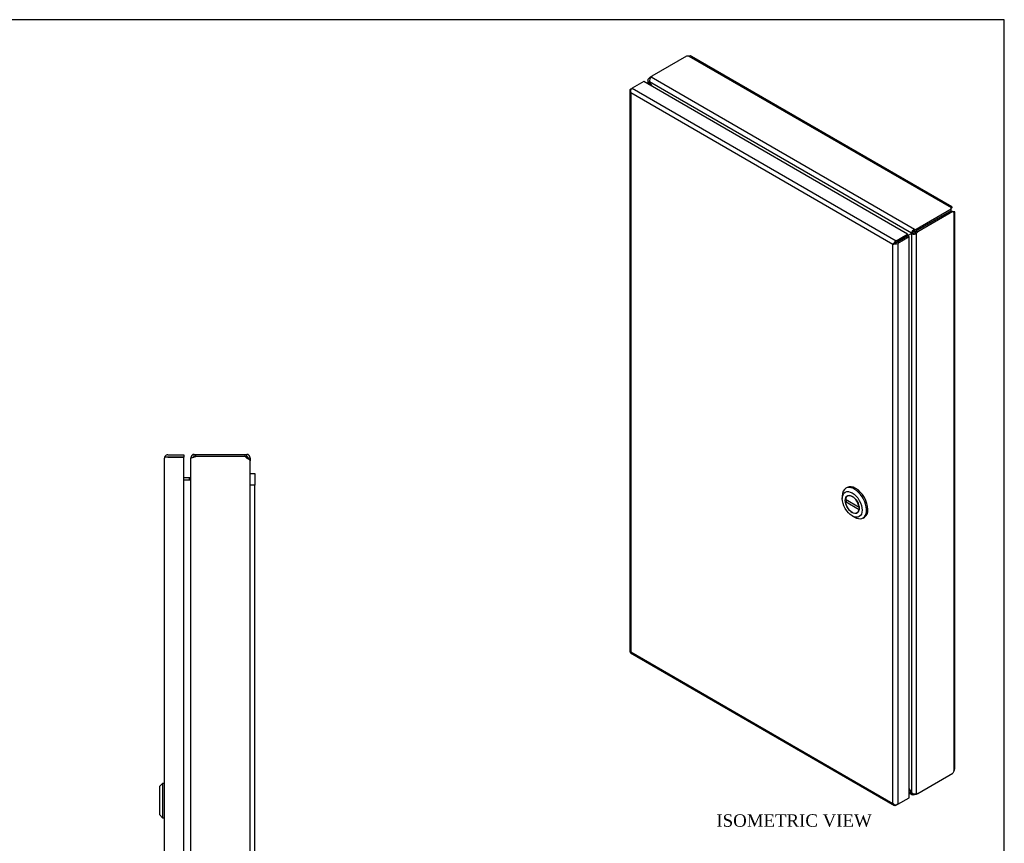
# Model space of a CAD drawing. Header units: inches. Extents: x 0.2 to 77.9, y -0.5 to 51.8.
# Tile 3 of 3: x 46.3 to 77.9, y 25.4 to 51.8. Entities that reach past the tile are written whole.
import ezdxf
from ezdxf.enums import TextEntityAlignment as Align

# ---------------------------------------------------------------- set-up
doc = ezdxf.new("R2010")
doc.units = ezdxf.units.IN
doc.header["$MEASUREMENT"] = 0
for name, color, linetype in [('COM56539-2', 7, 'Continuous'), ('COM56540-4', 7, 'Continuous'), ('COM71234-3', 7, 'Continuous'), ('Default', 7, 'Continuous'), ('GSK11134', 7, 'Continuous'), ('LOK10007', 7, 'Continuous'), ('LOK10007INSERT', 7, 'Continuous')]:
    doc.layers.add(name, color=color, linetype=linetype)
doc.styles.add('SEACAD_Times_New_Roman', font='times.ttf')

# ---------------------------------------------------------------- blocks, each defined once
blk = doc.blocks.new('SE')
at = {"layer": 'COM56539-2', "color": 7, "linetype": 'Continuous'}
for p, q in [((67.7, 50.587), (66.581, 49.941)), ((67.775, 50.588), (67.7, 50.587)), ((67.775, 50.588), (76.185, 45.733)), ((76.209, 45.756), (67.86, 50.576)), ((66.581, 49.941), (66.558, 49.91)), ((75.01, 45.03), (66.558, 49.91)), ((66.507, 49.763), (66.517, 49.728)), ((74.908, 44.912), (66.507, 49.763)), ((66.517, 49.728), (66.58, 49.619)), ((75.063, 45.043), (76.183, 45.69)), ((75.063, 44.984), (76.183, 45.631)), ((76.183, 45.69), (76.185, 45.733)), ((76.183, 45.631), (76.183, 45.69)), ((76.183, 45.631), (76.185, 45.674)), ((76.185, 45.674), (76.185, 45.733)), ((76.187, 45.716), (76.201, 45.724)), ((76.201, 45.724), (76.187, 45.715)), ((74.898, 44.889), (74.784, 44.823)), ((74.949, 44.918), (74.898, 44.889)), ((74.898, 44.889), (74.908, 44.912)), ((74.959, 44.942), (74.908, 44.912)), ((74.959, 44.942), (74.949, 44.918)), ((75.01, 45.03), (75.063, 45.043)), ((75.01, 44.971), (75.01, 45.03)), ((75.01, 44.971), (75.063, 44.984)), ((75.063, 44.984), (75.063, 45.043)), ((74.898, 27.005), (74.835, 27.114)), ((74.835, 27.012), (74.908, 26.971)), ((74.835, 26.976), (74.943, 26.914)), ((74.908, 26.971), (74.898, 27.005)), ((74.923, 26.979), (74.908, 26.971)), ((75.01, 26.946), (75.01, 26.912)), ((75.063, 26.925), (75.01, 26.912)), ((75.114, 26.955), (75.063, 26.925)), ((75.063, 26.948), (75.063, 26.925))]:
    blk.add_line(p, q, dxfattribs=at)
for centre, radius, start, end in [((67.802, 50.476), 0.115, 60, 103.25), ((66.681, 49.785), 0.176, 134.5943, 187.1924), ((75.078, 44.868), 0.176, 112.8076, 165.4057), ((75.023, 44.889), 0.0828, 99.2174, 140.7826)]:
    blk.add_arc(centre, radius, start, end, dxfattribs=at)
for points, knots in [([(76.185, 45.733), (76.19, 45.741), (76.195, 45.748), (76.203, 45.756), (76.207, 45.757), (76.211, 45.754), (76.211, 45.751), (76.209, 45.74), (76.206, 45.732), (76.201, 45.724)], [0, 0, 0, 0, 0.25, 0.25, 0.5, 0.5, 0.75, 0.75, 1, 1, 1, 1]), ([(76.185, 45.689), (76.185, 45.693), (76.185, 45.7), (76.187, 45.708), (76.188, 45.714), (76.188, 45.717), (76.187, 45.718), (76.187, 45.718)], [0, 0, 0, 0, 0.0981664, 0.2040624, 0.3183117, 0.4409425, 0.4854049, 0.4854049, 0.4854049, 0.4854049]), ([(75.01, 26.912), (74.998, 26.907), (74.986, 26.905), (74.963, 26.906), (74.952, 26.909), (74.934, 26.919), (74.926, 26.927), (74.914, 26.946), (74.91, 26.958), (74.908, 26.971)], [0, 0, 0, 0, 0.25, 0.25, 0.5, 0.5, 0.75, 0.75, 1, 1, 1, 1])]:
    blk.add_open_spline(points, degree=3, knots=knots, dxfattribs=at)
at = {"layer": 'COM56540-4', "color": 7, "linetype": 'Continuous'}
for p, q in [((66.492, 49.871), (66.53, 49.911)), ((66.53, 49.911), (66.581, 49.941)), ((66.55, 49.9), (66.53, 49.911)), ((66.46, 49.813), (66.46, 49.688)), ((66.521, 49.854), (66.492, 49.871)), ((66.507, 49.763), (66.492, 49.754)), ((66.517, 49.728), (66.492, 49.754)), ((66.492, 49.754), (66.492, 49.67)), ((66.517, 49.728), (66.58, 49.619)), ((76.183, 45.631), (75.063, 44.984)), ((76.234, 45.601), (75.114, 44.955)), ((76.183, 45.631), (76.234, 45.601)), ((76.183, 45.631), (76.221, 45.611)), ((76.221, 45.611), (76.272, 45.582)), ((76.234, 45.601), (76.272, 45.582)), ((76.272, 45.6), (76.258, 45.592)), ((76.259, 45.592), (76.272, 45.6)), ((76.272, 45.582), (76.272, 27.665)), ((76.304, 27.744), (76.304, 45.591)), ((74.898, 44.889), (74.784, 44.823)), ((74.949, 44.918), (74.898, 44.889)), ((74.923, 44.886), (74.898, 44.889)), ((74.974, 44.915), (74.923, 44.886)), ((74.923, 26.979), (74.923, 44.886)), ((74.949, 44.918), (74.974, 44.915)), ((75.063, 44.984), (75.025, 44.945)), ((75.025, 44.945), (75.076, 44.915)), ((75.063, 44.984), (75.114, 44.955)), ((75.114, 44.955), (75.076, 44.915)), ((75.076, 26.95), (75.076, 44.915)), ((74.393, 44.597), (74.393, 44.597)), ((74.495, 44.656), (74.495, 44.656)), ((75.114, 26.955), (76.234, 27.601)), ((76.272, 27.665), (76.234, 27.601)), ((74.898, 27.005), (74.835, 27.114)), ((74.898, 27.005), (74.923, 26.979)), ((75.076, 26.95), (75.114, 26.955))]:
    blk.add_line(p, q, dxfattribs=at)
for centre, radius, start, end in [((74.97, 45.055), 0.176, 254.5943, 307.1924), ((74.961, 44.997), 0.0828, 279.2174, 320.7826), ((76.188, 27.744), 0.115, 316.75, 0), ((75.029, 27.119), 0.176, 232.8076, 285.4057)]:
    blk.add_arc(centre, radius, start, end, dxfattribs=at)
for points, knots in [([(66.492, 49.754), (66.482, 49.762), (66.474, 49.771), (66.463, 49.791), (66.46, 49.802), (66.46, 49.823), (66.463, 49.834), (66.474, 49.854), (66.482, 49.863), (66.492, 49.871)], [0, 0, 0, 0, 0.25, 0.25, 0.5, 0.5, 0.75, 0.75, 1, 1, 1, 1]), ([(76.26, 45.591), (76.26, 45.591), (76.259, 45.592), (76.255, 45.594), (76.246, 45.597), (76.239, 45.601), (76.234, 45.604)], [0.4854047, 0.4854047, 0.4854047, 0.4854047, 0.5714539, 0.7089602, 0.8522655, 1, 1, 1, 1]), ([(76.272, 45.582), (76.282, 45.582), (76.29, 45.583), (76.301, 45.586), (76.304, 45.589), (76.304, 45.593), (76.301, 45.595), (76.29, 45.599), (76.282, 45.6), (76.272, 45.6)], [0, 0, 0, 0, 0.25, 0.25, 0.5, 0.5, 0.75, 0.75, 1, 1, 1, 1])]:
    blk.add_open_spline(points, degree=3, knots=knots, dxfattribs=at)
at = {"layer": 'COM71234-3', "color": 7, "linetype": 'Continuous'}
for p, q in [((66.324, 49.767), (65.958, 49.555)), ((74.784, 44.882), (66.324, 49.767)), ((65.876, 49.482), (65.876, 31.507)), ((65.897, 49.474), (65.877, 49.472)), ((65.907, 49.409), (65.908, 49.409)), ((65.908, 49.409), (65.907, 49.409)), ((65.907, 49.409), (65.907, 49.409)), ((65.907, 49.409), (65.908, 49.409)), ((65.908, 49.526), (65.958, 49.555)), ((74.317, 44.553), (65.908, 49.409)), ((65.908, 49.409), (65.908, 31.492)), ((65.908, 49.409), (65.908, 49.409)), ((65.958, 49.555), (74.419, 44.671)), ((74.419, 44.671), (74.784, 44.882)), ((74.784, 44.882), (74.784, 44.823)), ((74.383, 44.591), (74.317, 44.553)), ((74.317, 44.553), (74.383, 44.591)), ((74.317, 26.637), (74.317, 44.553)), ((74.317, 44.553), (74.317, 44.553)), ((74.317, 44.553), (74.317, 44.553)), ((74.317, 44.553), (74.317, 44.553)), ((74.317, 44.553), (74.317, 44.553)), ((74.383, 44.591), (74.357, 44.598)), ((74.383, 44.591), (74.376, 44.565)), ((74.419, 44.612), (74.383, 44.591)), ((74.383, 44.591), (74.419, 44.612)), ((74.419, 44.612), (74.784, 44.823)), ((74.785, 44.823), (74.419, 44.612)), ((74.419, 44.612), (74.419, 44.612)), ((74.419, 44.612), (74.419, 44.612)), ((74.419, 44.612), (74.419, 44.612)), ((74.419, 44.612), (74.419, 44.612)), ((74.835, 44.794), (74.47, 44.583)), ((74.47, 44.583), (74.47, 26.608)), ((74.835, 44.794), (74.785, 44.823)), ((74.835, 26.819), (74.835, 44.794)), ((65.904, 31.457), (74.365, 26.573)), ((65.908, 31.492), (65.907, 31.492)), ((65.907, 31.492), (65.908, 31.492)), ((65.907, 31.492), (65.907, 31.492)), ((65.908, 31.492), (74.317, 26.637)), ((65.908, 31.492), (65.908, 31.492)), ((74.317, 26.637), (74.317, 26.637)), ((74.317, 26.637), (74.317, 26.637)), ((74.317, 26.637), (74.317, 26.637)), ((74.317, 26.637), (74.317, 26.637)), ((74.317, 26.637), (74.317, 26.636)), ((74.368, 26.595), (74.357, 26.579)), ((74.47, 26.608), (74.419, 26.578)), ((74.47, 26.608), (74.835, 26.819))]:
    blk.add_line(p, q, dxfattribs=at)
for centre, radius, start, end in [((66.007, 49.495), 0.132, 190.1526, 220.7154), ((66.097, 49.475), 0.201, 177.8102, 199.2147), ((74.493, 44.438), 0.21, 130.3254, 146.5936), ((74.305, 44.763), 0.21, 273.4064, 289.6746), ((74.469, 26.768), 0.201, 220.7853, 242.1898), ((74.442, 26.68), 0.132, 199.2846, 229.8474)]:
    blk.add_arc(centre, radius, start, end, dxfattribs=at)
for centre, major_axis, start_param, end_param in [((65.984, 49.482), (0.108, 0), 2.356194, 3.306936), ((65.958, 49.467), (0.054, 0.0935), 0.785398, 1.73614), ((74.419, 44.583), (0.054, 0.0935), 0.785398, 1.73614), ((74.394, 44.627), (0.108, 0), 4.547046, 5.497787), ((65.984, 31.507), (0.108, 0), 3.141593, 3.306936), ((65.958, 31.551), (0.054, 0.0935), 2.976249, 3.141593), ((74.419, 26.666), (0.054, 0.0935), 2.976249, 3.926991), ((74.394, 26.652), (0.108, 0), 4.547046, 5.497787)]:
    blk.add_ellipse(centre, major_axis=major_axis, ratio=0.57735, start_param=start_param, end_param=end_param, dxfattribs=at)
for points in [[(65.877, 31.497), (65.879, 31.495), (65.883, 31.494), (65.893, 31.492), (65.899, 31.492), (65.907, 31.492)], [(65.896, 31.464), (65.896, 31.466), (65.897, 31.47), (65.9, 31.479), (65.903, 31.485), (65.907, 31.492)]]:
    blk.add_open_spline(points, degree=3, knots=[0, 0, 0, 0, 0.5, 0.5, 1, 1, 1, 1], dxfattribs=at)
at = {"layer": 'LOK10007', "color": 7, "linetype": 'Continuous'}
for p, q in [((72.849, 36.76), (72.806, 36.736)), ((72.692, 36.484), (72.692, 36.403)), ((73.01, 35.851), (73.081, 35.811)), ((73.356, 35.783), (73.399, 35.808))]:
    blk.add_line(p, q, dxfattribs=at)
for major_axis in [(-0.225, 0.39), (-0.158, 0.273)]:
    blk.add_ellipse((73.01, 36.219), major_axis=major_axis, ratio=0.57735, dxfattribs=at)
for centre, start_param, end_param in [((73.081, 36.26), 0, 0.785398), ((73.081, 36.26), 2.356194, 6.283185), ((73.124, 36.284), 3.141593, 6.283185)]:
    blk.add_ellipse(centre, major_axis=(-0.275, 0.476), ratio=0.57735, start_param=start_param, end_param=end_param, dxfattribs=at)
at = {"layer": 'LOK10007INSERT', "color": 7, "linetype": 'Continuous'}
for p, q in [((73.23, 36.125), (72.791, 36.378)), ((72.791, 36.313), (72.848, 36.345)), ((72.874, 36.501), (72.854, 36.489)), ((72.791, 36.313), (73.23, 36.06)), ((73.23, 36.125), (73.231, 36.126)), ((73.232, 36.061), (73.23, 36.06)), ((73.167, 35.948), (73.186, 35.96))]:
    blk.add_line(p, q, dxfattribs=at)
for major_axis in [(0.156, -0.271), (-0.156, 0.271)]:
    blk.add_ellipse((73.01, 36.219), major_axis=major_axis, ratio=0.57735, start_param=0.91375, end_param=3.798639, dxfattribs=at)
blk = doc.blocks.new('SE4')
at = {"layer": 'COM56539-2', "color": 7, "linetype": 'Continuous'}
for p, q in [((51.84, 37.714), (51.796, 37.714)), ((51.796, 37.692), (51.796, 37.714)), ((51.904, 37.822), (51.958, 37.822)), ((51.904, 37.75), (51.904, 37.822)), ((51.904, 37.75), (51.958, 37.75)), ((51.958, 37.822), (53.542, 37.822)), ((51.958, 37.75), (51.958, 37.822)), ((53.542, 37.75), (53.542, 37.822)), ((53.542, 37.822), (53.596, 37.822)), ((53.542, 37.75), (53.596, 37.75)), ((53.596, 37.75), (53.596, 37.822)), ((53.632, 37.714), (53.704, 37.714)), ((53.632, 37.714), (53.632, 37.68)), ((53.704, 37.714), (53.704, 37.613)), ((51.76, 37.072), (51.579, 37.072)), ((51.76, 37), (51.76, 37.072)), ((51.76, 16.454), (51.76, 16.382)), ((51.76, 16.382), (51.579, 16.382)), ((53.704, 15.841), (53.704, 15.74)), ((51.796, 15.74), (51.796, 15.761)), ((51.84, 15.74), (51.796, 15.74)), ((51.958, 15.704), (51.904, 15.704)), ((51.904, 15.704), (51.904, 15.632)), ((51.958, 15.632), (51.904, 15.632)), ((51.958, 15.704), (51.958, 15.632)), ((53.542, 15.632), (51.958, 15.632)), ((53.542, 15.704), (53.542, 15.632)), ((53.596, 15.704), (53.542, 15.704)), ((53.596, 15.632), (53.542, 15.632)), ((53.596, 15.704), (53.596, 15.632)), ((53.632, 15.774), (53.632, 15.74)), ((53.632, 15.74), (53.704, 15.74))]:
    blk.add_line(p, q, dxfattribs=at)
for centre, radius, start, end in [((51.904, 37.714), 0.108, 90, 180), ((51.904, 37.714), 0.036, 90, 168.5919), ((53.596, 37.714), 0.108, 0, 90), ((53.596, 37.714), 0.036, 0, 90), ((51.76, 37.108), 0.036, 270, 0), ((51.76, 16.346), 0.036, 0, 90), ((51.904, 15.74), 0.108, 180, 270), ((51.904, 15.74), 0.036, 191.4081, 270), ((53.596, 15.74), 0.036, 270, 0), ((53.596, 15.74), 0.108, 270, 360)]:
    blk.add_arc(centre, radius, start, end, dxfattribs=at)
at = {"layer": 'COM56540-4', "color": 7, "linetype": 'Continuous'}
for p, q in [((51.796, 15.761), (51.796, 37.692)), ((51.958, 37.75), (51.904, 37.728)), ((53.542, 37.75), (51.958, 37.75)), ((53.542, 37.75), (53.596, 37.699)), ((53.704, 15.841), (53.704, 37.613)), ((51.76, 37), (51.579, 37)), ((51.76, 16.454), (51.579, 16.454)), ((51.904, 15.725), (51.958, 15.704)), ((51.958, 15.704), (53.542, 15.704)), ((53.596, 15.755), (53.542, 15.704))]:
    blk.add_line(p, q, dxfattribs=at)
for centre, start, end in [((51.57, 37.123), 327.0265, 356.1036), ((51.57, 16.33), 3.8964, 32.9735)]:
    blk.add_arc(centre, 0.227, start, end, dxfattribs=at)
for points in [[(51.904, 37.728), (51.89, 37.725), (51.876, 37.722), (51.85, 37.716), (51.838, 37.713), (51.818, 37.707), (51.81, 37.704), (51.799, 37.698), (51.796, 37.695), (51.796, 37.692)], [(53.596, 37.699), (53.61, 37.691), (53.624, 37.684), (53.65, 37.67), (53.662, 37.663), (53.682, 37.648), (53.69, 37.641), (53.701, 37.627), (53.704, 37.62), (53.704, 37.613)], [(53.704, 15.841), (53.704, 15.834), (53.701, 15.827), (53.69, 15.812), (53.682, 15.805), (53.662, 15.791), (53.65, 15.784), (53.624, 15.769), (53.61, 15.762), (53.596, 15.755)], [(51.796, 15.761), (51.796, 15.758), (51.799, 15.755), (51.81, 15.749), (51.818, 15.746), (51.838, 15.74), (51.85, 15.737), (51.876, 15.731), (51.89, 15.728), (51.904, 15.725)]]:
    blk.add_open_spline(points, degree=3, knots=[0, 0, 0, 0, 0.25, 0.25, 0.5, 0.5, 0.75, 0.75, 1, 1, 1, 1], dxfattribs=at)
at = {"layer": 'COM71234-3', "color": 7, "linetype": 'Continuous'}
for p, q in [((50.954, 37.699), (50.954, 37.699)), ((50.954, 37.699), (50.954, 37.699)), ((50.954, 37.698), (50.954, 37.699)), ((50.954, 15.755), (50.954, 37.698)), ((51.011, 37.734), (50.974, 37.761)), ((51.062, 37.734), (50.974, 37.734)), ((51.062, 37.734), (51.011, 37.734)), ((51.062, 37.806), (51.579, 37.806)), ((51.062, 37.734), (51.062, 37.734)), ((51.062, 37.734), (51.579, 37.734)), ((51.579, 37.734), (51.062, 37.734)), ((51.579, 37.806), (51.579, 37.734)), ((51.579, 15.719), (51.579, 37.734)), ((50.954, 15.755), (50.954, 15.755)), ((50.954, 15.755), (50.954, 15.755)), ((50.954, 15.755), (50.954, 15.755)), ((51.062, 15.719), (50.974, 15.719)), ((51.011, 15.719), (50.974, 15.693)), ((51.011, 15.719), (51.062, 15.719)), ((51.062, 15.719), (51.579, 15.719)), ((51.062, 15.719), (51.062, 15.719)), ((51.579, 15.719), (51.062, 15.719)), ((51.579, 15.647), (51.062, 15.647)), ((51.579, 15.647), (51.579, 15.719))]:
    blk.add_line(p, q, dxfattribs=at)
for centre, radius, start, end in [((51.062, 37.698), 0.108, 144.4735, 179.7825), ((51.062, 37.698), 0.108, 179.8992, 180), ((51.062, 37.698), 0.108, 90, 144.4735), ((51.062, 37.698), 0.036, 90, 93.7902), ((51.062, 15.755), 0.108, 180, 180.1008), ((51.062, 15.755), 0.108, 180.2175, 215.5265), ((51.062, 15.755), 0.108, 215.5265, 270), ((51.062, 15.755), 0.036, 266.2098, 270)]:
    blk.add_arc(centre, radius, start, end, dxfattribs=at)
for points in [[(50.974, 37.734), (50.968, 37.728), (50.963, 37.722), (50.956, 37.71), (50.954, 37.705), (50.954, 37.699)], [(50.974, 15.719), (50.968, 15.725), (50.963, 15.731), (50.956, 15.743), (50.954, 15.749), (50.954, 15.755)]]:
    blk.add_open_spline(points, degree=3, knots=[0, 0, 0, 0, 0.5, 0.5, 1, 1, 1, 1], dxfattribs=at)
at = {"layer": 'GSK11134', "color": 7, "linetype": 'Continuous'}
for p, q in [((53.704, 37.208), (53.854, 37.208)), ((53.854, 37.208), (53.854, 36.833)), ((53.854, 36.833), (53.704, 36.833)), ((53.854, 36.833), (53.704, 36.833)), ((53.854, 16.623), (53.854, 36.833)), ((53.854, 16.623), (53.704, 16.623)), ((53.854, 16.621), (53.704, 16.621)), ((53.854, 16.246), (53.854, 16.621)), ((53.704, 16.246), (53.854, 16.246))]:
    blk.add_line(p, q, dxfattribs=at)
at = {"layer": 'LOK10007', "color": 7, "linetype": 'Continuous'}
for p, q in [((50.894, 27.277), (50.794, 27.177)), ((50.794, 27.177), (50.794, 26.277)), ((50.894, 27.277), (50.894, 26.177)), ((50.954, 27.277), (50.894, 27.277)), ((50.794, 26.277), (50.894, 26.177)), ((50.894, 26.177), (50.954, 26.177))]:
    blk.add_line(p, q, dxfattribs=at)
blk = doc.blocks.new('BORDER')
at = {"layer": 'Default', "color": 7, "linetype": 'Continuous'}
for p, q in [((0, 27.86), (-41.86, 27.86)), ((0, 0), (0, 27.86))]:
    blk.add_line(p, q, dxfattribs=at)

msp = doc.modelspace()

# ---------------------------------------------------------------- block references
at = {"layer": 'Default', "color": 7, "xscale": 1.855, "yscale": 1.855, "zscale": 1.855}
msp.add_blockref('BORDER', (77.888, 0.072), dxfattribs=at)
at = {"layer": 'Default'}
for name in ['SE', 'SE4']:
    msp.add_blockref(name, (0, 0), dxfattribs=at)

# ---------------------------------------------------------------- texts
at = {"layer": 'Default', "color": 7, "linetype": 'Continuous', "style": 'SEACAD_Times_New_Roman'}
msp.add_text('ISOMETRIC VIEW', height=0.4, dxfattribs=at).set_placement((68.654, 26.288), align=Align.TOP_LEFT)

doc.saveas('drawing.dxf')
